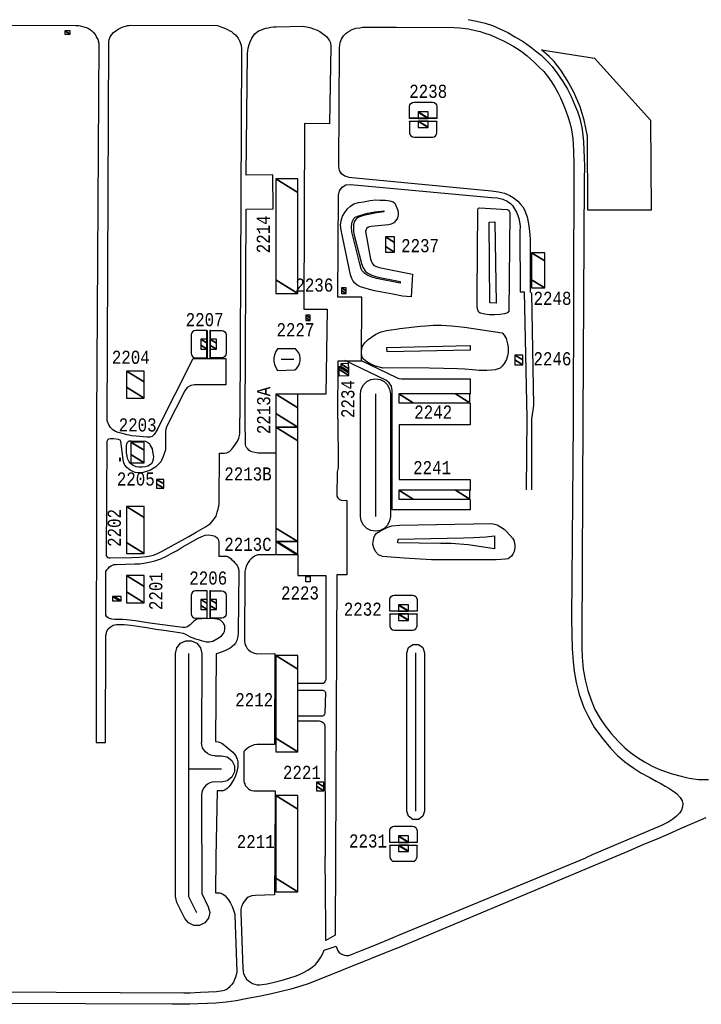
# Model space of a CAD drawing. Extents: x -0.5 to 41.9, y -0.5 to 29.8.
# Tile 115 of 128: x 6.8 to 7.7, y 11.3 to 12.6. Entities that reach past the tile are written whole.
import ezdxf
from ezdxf.enums import TextEntityAlignment as Align

# ---------------------------------------------------------------- set-up
doc = ezdxf.new("R2010")
doc.units = 0
doc.header["$MEASUREMENT"] = 0
for name, color, linetype in [('11', 2, 'CONTINUOUS'), ('21', 5, 'CONTINUOUS'), ('23', 1, 'CONTINUOUS'), ('43', 3, 'CONTINUOUS')]:
    doc.layers.add(name, color=color, linetype=linetype)
doc.styles.add('MONOTXT', font='MONOTXT', dxfattribs={"height": 0.2})

msp = doc.modelspace()

# ---------------------------------------------------------------- linework, layer by layer
at = {"layer": '11'}
for p, q in [((7.2554, 12.1312), (7.2029, 12.1564)), ((7.2236, 12.1564), (7.2691, 12.1346)), ((7.436, 12.0831), (7.435, 11.9907)), ((7.442, 12.0813), (7.442, 11.9907)), ((7.2683, 11.4031), (7.545, 11.5192)), ((7.2708, 11.4197), (7.5113, 11.5193))]:
    msp.add_line(p, q, dxfattribs=at)
for points in [[(7.3609, 12.5933), (7.3712, 12.5914), (7.3824, 12.5886), (7.3919, 12.5856), (7.4021, 12.5812), (7.4115, 12.5767), (7.4215, 12.5709), (7.4312, 12.5651), (7.4405, 12.5586), (7.4471, 12.5533), (7.4541, 12.5476), (7.4622, 12.5398), (7.4684, 12.5331), (7.4742, 12.5253), (7.4819, 12.5142), (7.4878, 12.5041), (7.4924, 12.4949), (7.497, 12.4845), (7.5006, 12.4755), (7.5036, 12.4665), (7.5064, 12.4549), (7.5077, 12.4456), (7.5083, 12.4369), (7.5089, 12.4259), (7.5092, 12.4164), (7.5095, 12.4052), (7.5093, 12.3883), (7.5077, 12.0816)], [(6.5537, 12.587), (6.8583, 12.586), (6.8622, 12.5856), (6.8654, 12.585), (6.8685, 12.5843), (6.8721, 12.5831), (6.8744, 12.5821), (6.8767, 12.5806), (6.8786, 12.579), (6.8807, 12.5769), (6.8825, 12.5748), (6.8837, 12.5729), (6.8849, 12.5706), (6.8862, 12.5684), (6.8869, 12.5661), (6.8875, 12.5632), (6.8849, 12.0814)], [(6.8982, 12.0794), (6.9003, 12.5648), (6.9009, 12.5677), (6.9022, 12.5711), (6.9045, 12.5742), (6.9066, 12.5767), (6.9094, 12.5791), (6.9125, 12.5812), (6.9149, 12.5825), (6.9174, 12.5836), (6.9202, 12.5846), (6.9219, 12.585), (6.9244, 12.5856), (6.9262, 12.586), (6.9283, 12.5863), (7.0397, 12.586), (7.0439, 12.5843), (7.0476, 12.5828), (7.0515, 12.5811), (7.0547, 12.5796), (7.0576, 12.5779), (7.0599, 12.5761), (7.0626, 12.5738), (7.0642, 12.5721), (7.066, 12.5696), (7.0674, 12.5671), (7.0683, 12.5652), (7.0693, 12.5628), (7.0699, 12.5605), (7.0706, 12.5558), (7.0706, 12.5521), (7.0681, 12.0827)], [(7.0752, 12.0814), (7.0765, 12.3503), (7.111, 12.3508), (7.1106, 12.3946), (7.0763, 12.3942), (7.0782, 12.5498), (7.0791, 12.5567), (7.0804, 12.5615), (7.0818, 12.5657), (7.0835, 12.5694), (7.0853, 12.5723), (7.0876, 12.5751), (7.0903, 12.5775), (7.0929, 12.5792), (7.0961, 12.5804), (7.099, 12.5815), (7.1014, 12.5822), (7.1045, 12.5829), (7.1079, 12.5835), (7.1112, 12.5839), (7.1148, 12.5841), (7.1493, 12.5849), (7.1535, 12.5843), (7.1581, 12.5831), (7.1626, 12.5817), (7.1672, 12.5799), (7.1708, 12.5781), (7.1742, 12.5757), (7.1771, 12.5734), (7.1795, 12.5712), (7.1815, 12.5689), (7.1833, 12.5663), (7.1843, 12.5636), (7.185, 12.5594), (7.1831, 12.4598), (7.1513, 12.4601), (7.1504, 12.2222), (7.1802, 12.2225), (7.1786, 12.1135), (7.1428, 12.1134)], [(7.1949, 12.4053), (7.1958, 12.5573), (7.1969, 12.5639), (7.1983, 12.5682), (7.2009, 12.5725), (7.2044, 12.576), (7.2083, 12.5787), (7.2123, 12.5808), (7.2169, 12.5822), (7.2218, 12.5829), (7.2255, 12.5836), (7.228, 12.5838), (7.2689, 12.5835)], [(7.2689, 12.5835), (7.3429, 12.5831), (7.35, 12.5827), (7.3612, 12.5814), (7.3703, 12.5795), (7.376, 12.5781), (7.3809, 12.5765), (7.3902, 12.5732), (7.3984, 12.5697), (7.4059, 12.566), (7.4116, 12.5632), (7.4193, 12.559), (7.4246, 12.5556), (7.4304, 12.5515), (7.4361, 12.5469), (7.4447, 12.5392), (7.4513, 12.5329), (7.4574, 12.5268), (7.4625, 12.5207), (7.4674, 12.5136), (7.4717, 12.5068), (7.4756, 12.4998), (7.479, 12.4933), (7.4829, 12.4841), (7.4858, 12.4766), (7.4889, 12.4679), (7.4911, 12.4609), (7.4931, 12.452), (7.4948, 12.441), (7.4958, 12.4255), (7.4962, 12.4072), (7.4951, 12.0781)], [(7.2076, 12.3913), (7.2026, 12.3927), (7.1985, 12.3958), (7.1958, 12.4002), (7.1949, 12.4053)], [(7.2076, 12.3913), (7.3906, 12.374), (7.3994, 12.3728), (7.4074, 12.371), (7.4142, 12.3681), (7.4198, 12.3647), (7.4241, 12.3609), (7.4272, 12.3573), (7.4305, 12.3535), (7.4332, 12.3488), (7.4346, 12.3451), (7.4363, 12.3406), (7.4376, 12.3342), (7.4386, 12.3286), (7.4391, 12.3223), (7.4399, 12.312), (7.4399, 12.2446), (7.4417, 12.2427), (7.4443, 12.0989), (7.442, 12.0813)], [(7.1946, 12.3682), (7.1959, 12.3739), (7.1992, 12.3785), (7.2042, 12.3815), (7.21, 12.3821)], [(7.21, 12.3821), (7.3906, 12.3656), (7.3982, 12.3649), (7.4051, 12.3633), (7.4106, 12.3609), (7.4147, 12.3577), (7.4173, 12.3551), (7.4201, 12.3509), (7.4224, 12.3465), (7.4242, 12.3423), (7.4255, 12.3385), (7.4264, 12.3341), (7.4271, 12.3286), (7.427, 12.3217), (7.4271, 12.2446), (7.4325, 12.2446), (7.436, 12.0831)], [(7.1936, 12.082), (7.194, 12.156), (7.2239, 12.1559), (7.2245, 12.2377), (7.1938, 12.2377), (7.1946, 12.3682)], [(6.9626, 12.0679), (7.0083, 12.1589), (7.0504, 12.1589), (7.0504, 12.1253), (7.0104, 12.1254), (7.0054, 12.1245), (7.001, 12.1218), (6.9978, 12.1177), (6.9745, 12.0716)], [(7.2634, 12.1185), (7.2624, 12.1236), (7.2596, 12.1281), (7.2554, 12.1312)], [(7.2691, 12.1346), (7.272, 12.1335), (7.2752, 12.1332)], [(7.2752, 12.1332), (7.3633, 12.1332), (7.3633, 12.1135)], [(7.3633, 11.9785), (7.3633, 11.9651), (7.2634, 11.9652), (7.2634, 12.1185)], [(7.3633, 12.102), (7.3633, 12.0739), (7.2723, 12.0739), (7.2723, 12.0039), (7.3633, 12.0039), (7.3633, 11.9901)], [(6.8849, 12.0814), (6.8842, 11.6669), (6.8963, 11.6672), (6.8967, 11.8042)], [(6.973, 12.0654), (6.9729, 12.0623), (6.973, 12.042), (6.97, 12.0334), (6.967, 12.0266), (6.9606, 12.0201), (6.9539, 12.0158), (6.9502, 12.0146), (6.9443, 12.0131), (6.9383, 12.0124), (6.9343, 12.013), (6.9314, 12.0142), (6.9279, 12.016), (6.9236, 12.0194), (6.921, 12.0225), (6.9198, 12.0256), (6.9189, 12.0293), (6.9183, 12.0332), (6.9161, 12.0496), (6.9158, 12.0528), (6.9149, 12.0545), (6.9129, 12.0554), (6.9064, 12.056), (6.9028, 12.0562), (6.9001, 12.0559), (6.8987, 12.0545), (6.898, 12.0527), (6.8971, 11.9071), (6.8975, 11.9056), (6.8989, 11.9043), (6.9005, 11.9037), (6.9021, 11.9036), (6.9298, 11.9042), (6.9399, 11.9047), (6.9488, 11.9054), (6.9537, 11.9063), (6.9579, 11.9073), (6.9636, 11.9096), (6.9697, 11.9126), (6.9765, 11.9163), (7.003, 11.9308), (7.0124, 11.9364), (7.0243, 11.9432), (7.0307, 11.9478), (7.036, 11.9539), (7.0378, 11.9572), (7.0393, 11.962), (7.0406, 11.9662), (7.0413, 11.9698), (7.0416, 11.9729), (7.0419, 11.9755), (7.0424, 12.0378), (7.0485, 12.0378), (7.0518, 12.0382), (7.055, 12.0398), (7.0581, 12.0429), (7.0607, 12.0464), (7.0628, 12.0493), (7.0654, 12.0532), (7.0668, 12.0572), (7.0678, 12.0604), (7.0683, 12.063), (7.0683, 12.0665), (7.0681, 12.0827)], [(6.9626, 12.0679), (6.9587, 12.0616), (6.9558, 12.0593), (6.9529, 12.0584), (6.949, 12.0585), (6.9353, 12.0595), (6.9294, 12.0602), (6.9262, 12.0609), (6.9235, 12.0614), (6.9208, 12.062), (6.916, 12.0633), (6.9123, 12.0643), (6.9091, 12.0654), (6.9058, 12.0676), (6.9028, 12.0708), (6.9006, 12.0739), (6.8982, 12.0794)], [(7.1141, 12.0377), (7.0916, 12.0376), (7.0876, 12.0387), (7.0838, 12.0395), (7.0814, 12.0402), (7.0799, 12.0415), (7.0784, 12.0433), (7.0769, 12.0451), (7.0758, 12.0466), (7.0756, 12.0486), (7.0752, 12.0814)], [(7.1936, 12.082), (7.1944, 12.0239), (7.194, 12.0188), (7.1931, 12.0139), (7.1928, 12.0118), (7.1923, 11.9854), (7.1927, 11.9827), (7.1936, 11.9807), (7.195, 11.9791), (7.1963, 11.9783), (7.1982, 11.9775), (7.2052, 11.9772), (7.2054, 11.9638), (7.2051, 11.882), (7.1926, 11.8819), (7.1906, 11.5211)], [(7.4951, 12.0781), (7.4932, 11.8258), (7.4933, 11.8049), (7.4939, 11.7874), (7.4952, 11.7702), (7.4966, 11.7586), (7.4988, 11.744), (7.5029, 11.7285), (7.5088, 11.7119), (7.5142, 11.7009), (7.5226, 11.6858), (7.533, 11.6717), (7.543, 11.6598), (7.5521, 11.6503), (7.5615, 11.6422), (7.573, 11.6341), (7.582, 11.628), (7.5932, 11.6221), (7.6014, 11.6175), (7.6075, 11.6143), (7.613, 11.6113), (7.6178, 11.6087), (7.623, 11.6053), (7.6275, 11.6016), (7.6322, 11.5964), (7.6346, 11.5924), (7.6356, 11.5889), (7.6352, 11.5847), (7.6339, 11.5803), (7.6314, 11.5767), (7.6277, 11.5728), (7.6227, 11.569), (7.6175, 11.5656), (7.6085, 11.5608), (7.5892, 11.5525), (7.5641, 11.5417), (7.5475, 11.5349), (7.5305, 11.5278), (7.5193, 11.5233), (7.5113, 11.5193)], [(7.5077, 12.0816), (7.5062, 11.8009), (7.5063, 11.7883), (7.5067, 11.7764), (7.508, 11.761), (7.5104, 11.7472), (7.5138, 11.7338), (7.5181, 11.7214), (7.5231, 11.7095), (7.5297, 11.6979), (7.5363, 11.6886), (7.5438, 11.6786), (7.553, 11.6687), (7.5613, 11.6601), (7.5684, 11.6544), (7.5776, 11.6477), (7.5867, 11.6422), (7.5963, 11.6367), (7.6072, 11.6321), (7.6219, 11.627), (7.6334, 11.6238), (7.6437, 11.6213), (7.6557, 11.6198), (7.6685, 11.6195)], [(6.9745, 12.0716), (6.9734, 12.0686), (6.973, 12.0654)], [(6.929, 12.0538), (6.9476, 12.0532), (6.9506, 12.0515), (6.9524, 12.0501), (6.9535, 12.0477), (6.9558, 12.0435), (6.957, 12.0375), (6.9575, 12.0334), (6.9572, 12.0301), (6.9566, 12.0271), (6.9551, 12.0243), (6.9505, 12.0211), (6.947, 12.0201), (6.9431, 12.0197), (6.9388, 12.0198), (6.9357, 12.0203), (6.9317, 12.022), (6.9283, 12.0245), (6.9261, 12.0274), (6.9246, 12.0309), (6.924, 12.0343), (6.9233, 12.0383), (6.9231, 12.0431), (6.9233, 12.0466), (6.9235, 12.0496), (6.9245, 12.0519), (6.9264, 12.0535), (6.929, 12.0538)], [(6.8967, 11.8304), (6.8968, 11.8863), (6.898, 11.8881), (6.8995, 11.8902), (6.9014, 11.8922), (6.9034, 11.8936), (6.9051, 11.8944), (6.9068, 11.895), (6.91, 11.8953), (6.9337, 11.8958), (6.9404, 11.8962), (6.9452, 11.8967), (6.952, 11.898), (6.9596, 11.9), (6.9669, 11.9025), (6.9743, 11.9057), (6.9805, 11.9091), (6.9879, 11.9132), (6.9946, 11.9172), (7.0148, 11.9289), (7.0194, 11.9312), (7.0239, 11.9327), (7.0284, 11.9331), (7.0332, 11.9325), (7.0365, 11.9314), (7.0398, 11.929), (7.041, 11.9263), (7.0415, 11.9233), (7.0413, 11.906), (7.0486, 11.906), (7.0515, 11.9057), (7.0535, 11.9051), (7.0554, 11.9037), (7.057, 11.9024), (7.0582, 11.9013), (7.0602, 11.8994), (7.062, 11.8974), (7.0635, 11.8955), (7.0647, 11.8938), (7.0656, 11.892), (7.0664, 11.8895), (7.0668, 11.8866), (7.0661, 11.8078), (7.0657, 11.8027), (7.0645, 11.7979), (7.0629, 11.7943), (7.0612, 11.7921), (7.0582, 11.7895), (7.0558, 11.7879), (7.0525, 11.7861), (7.0491, 11.7846), (7.0455, 11.7832), (7.0422, 11.7819), (7.0398, 11.7811), (7.0379, 11.7805), (7.0373, 11.6684), (7.0406, 11.668), (7.0432, 11.6672), (7.0454, 11.666), (7.0489, 11.6632), (7.0591, 11.6547), (7.0616, 11.6522), (7.0633, 11.6498), (7.0649, 11.6458), (7.0656, 11.6424), (7.0656, 11.636), (7.065, 11.6322), (7.064, 11.6283), (7.0627, 11.6243), (7.0606, 11.6197), (7.0559, 11.6125), (7.0543, 11.6101), (7.052, 11.608), (7.0495, 11.6063), (7.0468, 11.6052), (7.0391, 11.605), (7.0376, 11.5202)], [(7.1135, 11.9076), (7.0909, 11.9076), (7.0872, 11.906), (7.0827, 11.9024), (7.0806, 11.9003), (7.0788, 11.8978), (7.077, 11.894), (7.0755, 11.8896), (7.0746, 11.886), (7.0741, 11.7962), (7.0746, 11.7943), (7.0756, 11.7915), (7.0764, 11.7899), (7.0777, 11.7877), (7.0793, 11.7857), (7.0821, 11.7835), (7.0856, 11.782), (7.0899, 11.7806), (7.113, 11.7809), (7.1127, 11.6643), (7.0901, 11.6643), (7.0868, 11.6639), (7.0835, 11.6629), (7.0805, 11.6615), (7.0778, 11.6595), (7.0752, 11.6573), (7.0736, 11.6554), (7.0732, 11.6179), (7.0739, 11.6155), (7.0745, 11.6139), (7.0753, 11.612), (7.0768, 11.6101), (7.0788, 11.6079), (7.0809, 11.6065), (7.0834, 11.6056), (7.0861, 11.6051), (7.1134, 11.6053), (7.1131, 11.5216), (7.1127, 11.472), (7.0879, 11.4712), (7.0835, 11.4704), (7.0812, 11.4699), (7.0789, 11.4688), (7.0771, 11.4674), (7.0754, 11.4654), (7.0737, 11.4633), (7.0723, 11.4607), (7.0713, 11.4588), (7.0706, 11.457), (7.0701, 11.4552), (7.0697, 11.4533), (7.0696, 11.4494), (7.0722, 11.3779), (7.0725, 11.3742), (7.0731, 11.3707), (7.0751, 11.3668), (7.077, 11.3639), (7.0792, 11.3617), (7.0818, 11.3599), (7.0844, 11.3584), (7.0873, 11.3573), (7.0906, 11.3565), (7.0939, 11.3565), (7.097, 11.3568), (7.1032, 11.358), (7.1124, 11.36), (7.1224, 11.3626), (7.1321, 11.3657), (7.1403, 11.3682), (7.1454, 11.3702), (7.15, 11.3724), (7.1555, 11.3752), (7.1609, 11.379), (7.1651, 11.3827), (7.1685, 11.3867), (7.1722, 11.3918), (7.1742, 11.3958), (7.1763, 11.4008), (7.1917, 11.4059), (7.1933, 11.4009), (7.1951, 11.3985), (7.1973, 11.3967), (7.1998, 11.3956), (7.2022, 11.3947), (7.2048, 11.3941), (7.2073, 11.3942), (7.2092, 11.3947), (7.2144, 11.3966), (7.225, 11.4008), (7.2411, 11.4073), (7.2586, 11.4148), (7.2708, 11.4197)], [(7.1425, 11.908), (7.1426, 11.8811), (7.1786, 11.8811), (7.1782, 11.7479), (7.1772, 11.7448), (7.1763, 11.7435), (7.175, 11.7428), (7.1736, 11.7425), (7.1425, 11.7426)], [(6.8967, 11.8042), (6.8973, 11.8072), (6.898, 11.8099), (6.8998, 11.8127), (6.9022, 11.815), (6.906, 11.8173), (6.9104, 11.8181), (6.9151, 11.8184), (6.9203, 11.8183), (6.9288, 11.8173), (6.949, 11.8142), (6.9605, 11.8122), (6.9711, 11.811), (6.9908, 11.8082), (6.9957, 11.807), (6.9985, 11.8058), (7.0018, 11.804), (7.0047, 11.8026), (7.0082, 11.8012), (7.0113, 11.7999), (7.0147, 11.7989), (7.0189, 11.7977), (7.0221, 11.7969), (7.0255, 11.7961), (7.0289, 11.796), (7.0311, 11.7964), (7.0339, 11.7971), (7.0417, 11.8017), (7.0448, 11.8039), (7.0475, 11.8066), (7.0488, 11.8093), (7.0492, 11.8127), (7.0489, 11.816), (7.0472, 11.82), (7.0439, 11.8233), (7.0413, 11.8247), (7.0359, 11.8256), (7.0316, 11.8258), (7.0195, 11.8257), (7.0141, 11.8254), (7.0095, 11.8224), (7.0046, 11.8179), (7.0012, 11.8153), (6.9984, 11.8144), (6.9953, 11.8144), (6.9532, 11.8199), (6.9474, 11.8207), (6.9348, 11.8228), (6.923, 11.8242), (6.9181, 11.8245), (6.9131, 11.8247), (6.908, 11.8247), (6.9045, 11.825), (6.9013, 11.826), (6.8995, 11.827), (6.8979, 11.828), (6.8967, 11.8304)], [(7.1425, 11.7342), (7.1745, 11.7341), (7.1755, 11.7338), (7.1765, 11.7334), (7.1772, 11.7329), (7.1777, 11.7321), (7.1779, 11.7312), (7.1771, 11.7042), (7.1767, 11.7033), (7.176, 11.7021), (7.1752, 11.7013), (7.1743, 11.7008), (7.1731, 11.7007), (7.1425, 11.7006)], [(7.1425, 11.6946), (7.1697, 11.6946), (7.1712, 11.6945), (7.1727, 11.694), (7.1741, 11.6933), (7.1754, 11.6924), (7.1762, 11.6913), (7.1769, 11.6899), (7.1771, 11.6879), (7.1774, 11.521)], [(7.545, 11.5192), (7.5656, 11.5279), (7.5858, 11.5366), (7.6018, 11.5433), (7.6178, 11.5502), (7.6327, 11.5567), (7.6506, 11.5646), (7.6653, 11.571)], [(7.0376, 11.5202), (7.0373, 11.4744), (7.0428, 11.4744), (7.046, 11.4731), (7.0489, 11.471), (7.0515, 11.4681), (7.0534, 11.4658), (7.0549, 11.4633), (7.0565, 11.461), (7.0585, 11.4567), (7.0598, 11.4533), (7.0611, 11.4497), (7.0617, 11.4472), (7.062, 11.445), (7.0645, 11.3736), (7.064, 11.3706), (7.0628, 11.3665), (7.0615, 11.3634), (7.0601, 11.3601), (7.0581, 11.3571), (7.056, 11.355), (7.0544, 11.353), (7.0519, 11.351), (7.0502, 11.35), (7.0484, 11.3493), (7.0465, 11.3488), (7.0384, 11.3476), (7.028, 11.347), (7.018, 11.3466), (7.0109, 11.3462), (7.0046, 11.3458), (7.001, 11.3459), (6.9966, 11.3458), (6.424, 11.3489)], [(7.1906, 11.5211), (7.1903, 11.4201), (7.1782, 11.4133), (7.1784, 11.4165), (7.1786, 11.4193), (7.1786, 11.4242), (7.1786, 11.4306), (7.1774, 11.521)], [(7.2683, 11.4031), (7.1679, 11.3625), (7.1556, 11.358), (7.1465, 11.3548), (7.1334, 11.351), (7.1196, 11.3474), (7.1071, 11.3446), (7.0926, 11.3416), (7.078, 11.3388), (7.0634, 11.3361), (7.0508, 11.3344), (7.0375, 11.3332), (7.0267, 11.3327), (7.0151, 11.332), (7.0044, 11.3318), (6.9966, 11.3317), (6.9818, 11.3316), (6.4232, 11.334)]]:
    msp.add_lwpolyline(points, dxfattribs=at)
at = {"layer": '21'}
for points in [[(7.514, 12.349), (7.5137, 12.4442), (7.5094, 12.4646), (7.5043, 12.4816), (7.4959, 12.5003), (7.4876, 12.5157), (7.4793, 12.5284), (7.4707, 12.5398), (7.4643, 12.5462), (7.4548, 12.5546), (7.5227, 12.5441), (7.5944, 12.4647), (7.5951, 12.349), (7.514, 12.349)], [(7.3206, 12.4668), (7.2857, 12.4668), (7.2857, 12.4674), (7.3206, 12.4674), (7.3206, 12.4668)], [(7.2857, 12.4634), (7.3206, 12.4634), (7.3206, 12.4629), (7.2857, 12.4629), (7.2857, 12.4634)], [(7.0266, 12.1949), (7.0266, 12.1601), (7.0261, 12.1601), (7.0261, 12.1949), (7.0266, 12.1949)], [(7.1526, 11.8797), (7.1584, 11.8797), (7.1584, 11.8728), (7.1526, 11.8728), (7.1526, 11.8797)], [(7.2952, 11.8352), (7.2604, 11.8352), (7.2604, 11.8357), (7.2952, 11.8357), (7.2952, 11.8352)], [(7.2604, 11.8318), (7.2952, 11.8318), (7.2952, 11.8313), (7.2604, 11.8313), (7.2604, 11.8318)], [(7.2952, 11.539), (7.2604, 11.539), (7.2604, 11.5395), (7.2952, 11.5395), (7.2952, 11.539)], [(7.2604, 11.5356), (7.2952, 11.5356), (7.2952, 11.535), (7.2604, 11.535), (7.2604, 11.5356)]]:
    msp.add_lwpolyline(points, dxfattribs=at)
at = {"layer": '43'}
for p, q in [((7.1214, 12.1582), (7.1374, 12.1583)), ((7.242, 12.114), (7.242, 11.9568)), ((7.2934, 11.7821), (7.2934, 11.5792)), ((7.0026, 11.6333), (7.0448, 11.6333))]:
    msp.add_line(p, q, dxfattribs=at)
for points in [[(7.2857, 12.4674), (7.2857, 12.482), (7.2862, 12.4841), (7.2874, 12.4859), (7.2892, 12.4871), (7.2914, 12.4876), (7.3149, 12.4876), (7.3171, 12.4871), (7.3189, 12.4859), (7.3201, 12.4841), (7.3206, 12.482), (7.3206, 12.4674)], [(7.2857, 12.4629), (7.2857, 12.4483), (7.2862, 12.4461), (7.2874, 12.4443), (7.2892, 12.4431), (7.2914, 12.4427), (7.3149, 12.4427), (7.3171, 12.4431), (7.3189, 12.4443), (7.3201, 12.4461), (7.3206, 12.4483), (7.3206, 12.4629)], [(7.2892, 12.2672), (7.2879, 12.238), (7.2764, 12.2391), (7.2641, 12.2414), (7.2503, 12.244), (7.2408, 12.246), (7.2314, 12.2483), (7.2226, 12.251), (7.2186, 12.2531), (7.2156, 12.2555), (7.2133, 12.2584), (7.2115, 12.2616), (7.2101, 12.2662), (7.1979, 12.3235), (7.1974, 12.33), (7.1982, 12.3357), (7.1999, 12.3415), (7.2035, 12.3474), (7.2062, 12.3509), (7.2098, 12.3543), (7.2143, 12.3572), (7.2202, 12.3589), (7.2267, 12.36), (7.2351, 12.3616), (7.2425, 12.3622), (7.2476, 12.3621), (7.2542, 12.3618), (7.2604, 12.361), (7.2646, 12.3597), (7.2668, 12.358), (7.2682, 12.355), (7.27, 12.3502), (7.2709, 12.3469), (7.2709, 12.3432), (7.27, 12.3391), (7.2681, 12.3359), (7.2656, 12.333), (7.2619, 12.3313), (7.2585, 12.3305), (7.2363, 12.3282), (7.2329, 12.3276), (7.2308, 12.3259), (7.2299, 12.3242), (7.2294, 12.3218), (7.2357, 12.2864), (7.2378, 12.2813), (7.24, 12.2784), (7.2432, 12.2769), (7.2468, 12.2759), (7.2892, 12.2672)], [(7.4106, 12.3499), (7.4123, 12.3492), (7.4132, 12.348), (7.4139, 12.3462), (7.414, 12.3449), (7.4127, 12.2196), (7.4109, 12.2176), (7.4074, 12.2162), (7.4015, 12.2153), (7.3947, 12.215), (7.3877, 12.2151), (7.3821, 12.2158), (7.376, 12.217), (7.374, 12.2191), (7.3727, 12.2226), (7.3723, 12.2256), (7.3723, 12.2415), (7.3729, 12.3495), (7.3734, 12.3513), (7.374, 12.3519), (7.3753, 12.3522), (7.4106, 12.3499)], [(7.2737, 12.2558), (7.2432, 12.2618), (7.2378, 12.2632), (7.232, 12.2656), (7.2282, 12.2681), (7.225, 12.2715), (7.2236, 12.2742), (7.2218, 12.2802), (7.2115, 12.3215), (7.2113, 12.3283), (7.2121, 12.3341), (7.2143, 12.3385), (7.2161, 12.3403), (7.2218, 12.3424), (7.2316, 12.3452), (7.2413, 12.3471), (7.2498, 12.3479), (7.2527, 12.3483), (7.2528, 12.3471), (7.2434, 12.3459), (7.2331, 12.3438), (7.2265, 12.3422), (7.2214, 12.3406), (7.2181, 12.3388), (7.216, 12.3365), (7.2146, 12.3341), (7.2137, 12.3304), (7.2138, 12.3264), (7.2139, 12.3216), (7.2148, 12.3172), (7.2242, 12.2808), (7.2263, 12.2751), (7.2294, 12.2707), (7.2329, 12.2679), (7.2374, 12.2657), (7.2423, 12.2642), (7.2477, 12.263), (7.2738, 12.2579), (7.2737, 12.2558)], [(7.3886, 12.2304), (7.3875, 12.334), (7.395, 12.3344), (7.3964, 12.2301), (7.3886, 12.2304)], [(7.3111, 12.1468), (7.2761, 12.1471), (7.2517, 12.1469), (7.242, 12.1494), (7.2353, 12.1522), (7.2296, 12.1556), (7.2261, 12.1586), (7.2247, 12.1618), (7.2242, 12.167), (7.2245, 12.1718), (7.2255, 12.1751), (7.2282, 12.179), (7.2325, 12.1835), (7.2369, 12.1866), (7.2423, 12.1903), (7.2493, 12.1933), (7.2559, 12.1949), (7.2619, 12.1957), (7.2685, 12.1968), (7.2731, 12.1974), (7.2998, 12.2004), (7.3065, 12.201), (7.3158, 12.2016), (7.3264, 12.2016), (7.3394, 12.201), (7.3562, 12.1991), (7.4041, 12.192), (7.407, 12.1891), (7.4095, 12.1849), (7.4112, 12.1781), (7.4119, 12.1736), (7.4119, 12.1668), (7.411, 12.1625), (7.4096, 12.1578), (7.4068, 12.1527), (7.4043, 12.1492), (7.4015, 12.1469), (7.399, 12.1457), (7.3952, 12.1446), (7.391, 12.144), (7.3848, 12.1437), (7.3746, 12.1437), (7.3662, 12.1444), (7.3564, 12.1453), (7.3469, 12.1457), (7.3111, 12.1468)], [(7.0261, 12.1949), (7.0115, 12.1949), (7.0093, 12.1945), (7.0075, 12.1932), (7.0063, 12.1914), (7.0058, 12.1893), (7.0058, 12.1657), (7.0063, 12.1636), (7.0075, 12.1617), (7.0093, 12.1605), (7.0115, 12.1601), (7.0261, 12.1601)], [(7.0305, 12.1949), (7.0451, 12.1949), (7.0473, 12.1945), (7.0491, 12.1932), (7.0503, 12.1914), (7.0508, 12.1893), (7.0508, 12.1657), (7.0503, 12.1636), (7.0491, 12.1617), (7.0473, 12.1605), (7.0451, 12.1601), (7.0305, 12.1601)], [(7.2566, 12.1734), (7.3634, 12.1757), (7.3633, 12.1697), (7.257, 12.1676), (7.2566, 12.1734)], [(7.1387, 12.1445), (7.1412, 12.1468), (7.1433, 12.1496), (7.1447, 12.1527), (7.1455, 12.1561), (7.1456, 12.1596), (7.145, 12.163), (7.1437, 12.1662), (7.1418, 12.1691), (7.1394, 12.1715), (7.1167, 12.1715), (7.1143, 12.168), (7.1126, 12.164), (7.1118, 12.1598), (7.1118, 12.1556), (7.1126, 12.1513), (7.1143, 12.1474), (7.1167, 12.1439), (7.1387, 12.1445)], [(7.2229, 12.114), (7.2238, 12.1199), (7.2265, 12.1252), (7.2308, 12.1295), (7.2361, 12.1322), (7.242, 12.1331), (7.2479, 12.1322), (7.2532, 12.1295), (7.2574, 12.1252), (7.2601, 12.1199), (7.2611, 12.114), (7.2611, 11.9568), (7.2601, 11.9509), (7.2574, 11.9456), (7.2532, 11.9414), (7.2479, 11.9387), (7.242, 11.9378), (7.2361, 11.9387), (7.2308, 11.9414), (7.2265, 11.9456), (7.2238, 11.9509), (7.2229, 11.9568), (7.2229, 12.114)], [(7.3912, 11.9478), (7.398, 11.9459), (7.407, 11.9402), (7.4103, 11.9372), (7.4176, 11.929), (7.419, 11.9263), (7.4203, 11.92), (7.4203, 11.9165), (7.4194, 11.9119), (7.4181, 11.9083), (7.4164, 11.9056), (7.4121, 11.9025), (7.4085, 11.9019), (7.3967, 11.901), (7.3137, 11.9013), (7.2786, 11.9034), (7.2511, 11.9052), (7.2458, 11.9076), (7.2419, 11.912), (7.24, 11.9163), (7.2387, 11.9214), (7.2394, 11.9261), (7.24, 11.9295), (7.2411, 11.9324), (7.2434, 11.9352), (7.2484, 11.9381), (7.2526, 11.9405), (7.2577, 11.9431), (7.2628, 11.9446), (7.2729, 11.9456), (7.3912, 11.9478)], [(7.2711, 11.9277), (7.3548, 11.9292), (7.3674, 11.9297), (7.3836, 11.9306), (7.3944, 11.9317), (7.3945, 11.9153), (7.3746, 11.9182), (7.3607, 11.9205), (7.3391, 11.922), (7.3251, 11.9222), (7.2708, 11.9231), (7.2711, 11.9277)], [(7.0261, 11.8612), (7.0115, 11.8612), (7.0093, 11.8608), (7.0075, 11.8596), (7.0063, 11.8577), (7.0058, 11.8556), (7.0058, 11.832), (7.0063, 11.8299), (7.0075, 11.828), (7.0093, 11.8268), (7.0115, 11.8264), (7.0261, 11.8264)], [(7.0305, 11.8612), (7.0451, 11.8612), (7.0473, 11.8608), (7.0491, 11.8596), (7.0503, 11.8577), (7.0508, 11.8556), (7.0508, 11.832), (7.0503, 11.8299), (7.0491, 11.828), (7.0473, 11.8268), (7.0451, 11.8264), (7.0305, 11.8264)], [(7.2604, 11.8357), (7.2604, 11.8503), (7.2608, 11.8525), (7.262, 11.8543), (7.2638, 11.8555), (7.266, 11.856), (7.2895, 11.856), (7.2917, 11.8555), (7.2935, 11.8543), (7.2947, 11.8525), (7.2952, 11.8503), (7.2952, 11.8357)], [(7.2604, 11.8313), (7.2604, 11.8167), (7.2608, 11.8145), (7.262, 11.8127), (7.2638, 11.8115), (7.266, 11.811), (7.2895, 11.811), (7.2917, 11.8115), (7.2935, 11.8127), (7.2947, 11.8145), (7.2952, 11.8167), (7.2952, 11.8313)], [(7.0193, 11.5996), (7.0195, 11.4735), (7.0279, 11.4566), (7.0297, 11.4493), (7.0281, 11.442), (7.0236, 11.4361), (7.0168, 11.4327), (7.0094, 11.4326), (7.0026, 11.4358), (6.9978, 11.4416), (6.9876, 11.462), (6.9858, 11.4696), (6.9858, 11.781), (6.9875, 11.7883), (6.9921, 11.7942), (6.9989, 11.7975), (7.0064, 11.7975), (7.0131, 11.7942), (7.0178, 11.7883), (7.0195, 11.781), (7.0193, 11.6669)], [(7.2822, 11.7821), (7.2844, 11.7887), (7.29, 11.7928), (7.2969, 11.7928), (7.3025, 11.7887), (7.3047, 11.7821), (7.3047, 11.5792), (7.3025, 11.5726), (7.2969, 11.5685), (7.29, 11.5685), (7.2844, 11.5726), (7.2822, 11.5792), (7.2822, 11.7821)], [(7.0026, 11.781), (7.0026, 11.4695), (7.0129, 11.4491)], [(7.0363, 11.6501), (7.033, 11.6504), (7.0298, 11.6513), (7.0268, 11.6529), (7.0243, 11.6549), (7.0221, 11.6575), (7.0206, 11.6604), (7.0196, 11.6636), (7.0193, 11.6669)], [(7.0363, 11.6501), (7.0448, 11.6501), (7.0521, 11.6485), (7.058, 11.6438), (7.0613, 11.637), (7.0613, 11.6295), (7.058, 11.6228), (7.0521, 11.6181), (7.0448, 11.6164), (7.0363, 11.6165)], [(7.0363, 11.6165), (7.033, 11.6162), (7.0298, 11.6153), (7.0268, 11.6137), (7.0243, 11.6116), (7.0221, 11.6091), (7.0206, 11.6061), (7.0196, 11.603), (7.0193, 11.5996)], [(7.2604, 11.5395), (7.2604, 11.5541), (7.2608, 11.5563), (7.262, 11.5581), (7.2638, 11.5593), (7.266, 11.5597), (7.2895, 11.5597), (7.2917, 11.5593), (7.2935, 11.5581), (7.2947, 11.5563), (7.2952, 11.5541), (7.2952, 11.5395)], [(7.2604, 11.535), (7.2604, 11.5204), (7.2608, 11.5183), (7.262, 11.5165), (7.2638, 11.5152), (7.266, 11.5148), (7.2895, 11.5148), (7.2917, 11.5152), (7.2935, 11.5165), (7.2947, 11.5183), (7.2952, 11.5204), (7.2952, 11.535)]]:
    msp.add_lwpolyline(points, dxfattribs=at)

# ---------------------------------------------------------------- texts
at = {"layer": '23', "style": 'MONOTXT', "width": 0.833333}
for s, p in [('2238', (7.3095, 12.5015)), ('2237', (7.2991, 12.3037)), ('2236', (7.1637, 12.2532)), ('2248', (7.4687, 12.2362)), ('2207', (7.0232, 12.2089)), ('2227', (7.1395, 12.1961)), ('2204', (6.9286, 12.1607)), ('2246', (7.4686, 12.1588)), ('2242', (7.3159, 12.0906)), ('2203', (6.9374, 12.074)), ('2241', (7.3145, 12.0194)), ('2205', (6.935, 12.0047)), ('2213B', (7.0787, 12.0112)), ('2213C', (7.0787, 11.921)), ('2206', (7.0278, 11.8778)), ('2223', (7.1453, 11.8587)), ('2232', (7.2257, 11.8379)), ('2212', (7.0867, 11.722)), ('2221', (7.1478, 11.6289)), ('2211', (7.0886, 11.5402)), ('2231', (7.2324, 11.5409))]:
    msp.add_text(s, height=0.01684, dxfattribs=at).set_placement(p, align=Align.MIDDLE)
for s, p in [('2214', (7.0982, 12.3182)), ('2234', (7.2066, 12.1071)), ('2213A', (7.0988, 12.0925)), ('2202', (6.9075, 11.942)), ('2201', (6.9606, 11.861))]:
    msp.add_text(s, height=0.01684, rotation=90, dxfattribs=at).set_placement(p, align=Align.MIDDLE)

# ---------------------------------------------------------------- meshes
at = {"layer": '21'}
mesh = msp.add_polyface(dxfattribs=at)
corners = [(6.8443, 12.5745), (6.8511, 12.5745), (6.8443, 12.5787), (6.8511, 12.5748), (6.8443, 12.579), (6.8511, 12.579), (6.8511, 12.579)]
mesh.append_faces([[corners[k] for k in face] for face in [(0, 0, 1, 2), (2, 1, 3, 4), (4, 3, 6, 5)]], dxfattribs={"vtx0": -1, "vtx2": -1})
mesh = msp.add_polyface(dxfattribs=at)
corners = [(7.2967, 12.4668), (7.3096, 12.4668), (7.2967, 12.4748), (7.3096, 12.4668), (7.2967, 12.4752), (7.3096, 12.4672), (7.3096, 12.4752)]
mesh.append_faces([[corners[k] for k in face] for face in [(0, 0, 1, 2), (2, 3, 5, 4), (4, 5, 6, 6)]], dxfattribs={"vtx0": -1, "vtx2": -1})
mesh = msp.add_polyface(dxfattribs=at)
corners = [(7.2967, 12.455), (7.3096, 12.455), (7.2967, 12.463), (7.2967, 12.4634), (7.3096, 12.4554), (7.2967, 12.4634), (7.3096, 12.4634)]
mesh.append_faces([[corners[k] for k in face] for face in [(0, 0, 1, 2), (2, 1, 4, 5), (3, 4, 6, 6)]], dxfattribs={"vtx0": -1, "vtx2": -1})
mesh = msp.add_polyface(dxfattribs=at)
corners = [(7.1142, 12.2426), (7.1425, 12.2426), (7.1142, 12.2601), (7.1142, 12.3893), (7.1425, 12.3718), (7.1142, 12.3893), (7.1425, 12.3893)]
mesh.append_faces([[corners[k] for k in face] for face in [(0, 0, 1, 2), (2, 1, 4, 5), (3, 4, 6, 6)]], dxfattribs={"vtx0": -1, "vtx2": -1})
mesh = msp.add_polyface(dxfattribs=at)
corners = [(7.2547, 12.2955), (7.2662, 12.2955), (7.2547, 12.3026), (7.2547, 12.3148), (7.2662, 12.3077), (7.2547, 12.3148), (7.2662, 12.3148)]
mesh.append_faces([[corners[k] for k in face] for face in [(0, 0, 1, 2), (2, 1, 4, 5), (3, 4, 6, 6)]], dxfattribs={"vtx0": -1, "vtx2": -1})
mesh = msp.add_polyface(dxfattribs=at)
corners = [(7.4416, 12.2496), (7.4587, 12.2496), (7.4416, 12.2601), (7.4416, 12.2947), (7.4587, 12.2841), (7.4416, 12.2947), (7.4587, 12.2947)]
mesh.append_faces([[corners[k] for k in face] for face in [(0, 0, 1, 2), (2, 1, 4, 5), (3, 4, 6, 6)]], dxfattribs={"vtx0": -1, "vtx2": -1})
mesh = msp.add_polyface(dxfattribs=at)
corners = [(7.1986, 12.2426), (7.2044, 12.2426), (7.1986, 12.2462), (7.1986, 12.2495), (7.2044, 12.2459), (7.1986, 12.2495), (7.2044, 12.2495)]
mesh.append_faces([[corners[k] for k in face] for face in [(0, 0, 1, 2), (2, 1, 4, 5), (3, 4, 6, 6)]], dxfattribs={"vtx0": -1, "vtx2": -1})
mesh = msp.add_polyface(dxfattribs=at)
corners = [(7.1526, 12.2076), (7.1584, 12.2076), (7.1526, 12.2112), (7.1526, 12.2145), (7.1584, 12.2109), (7.1526, 12.2145), (7.1584, 12.2145)]
mesh.append_faces([[corners[k] for k in face] for face in [(0, 0, 1, 2), (2, 1, 4, 5), (3, 4, 6, 6)]], dxfattribs={"vtx0": -1, "vtx2": -1})
mesh = msp.add_polyface(dxfattribs=at)
corners = [(7.03, 12.1601), (7.03, 12.1601), (7.03, 12.1604), (7.0305, 12.1601), (7.03, 12.1949), (7.0305, 12.1945), (7.0305, 12.1949)]
mesh.append_faces([[corners[k] for k in face] for face in [(0, 1, 3, 2), (2, 3, 5, 4), (4, 5, 6, 6)]], dxfattribs={"vtx0": -1, "vtx2": -1})
mesh = msp.add_polyface(dxfattribs=at)
corners = [(7.0182, 12.171), (7.0266, 12.171), (7.0182, 12.1763), (7.0266, 12.1787), (7.0182, 12.1839), (7.0266, 12.1839), (7.0266, 12.1839)]
mesh.append_faces([[corners[k] for k in face] for face in [(0, 0, 1, 2), (2, 1, 3, 4), (4, 3, 6, 5)]], dxfattribs={"vtx0": -1, "vtx2": -1})
mesh = msp.add_polyface(dxfattribs=at)
corners = [(7.03, 12.171), (7.03, 12.171), (7.03, 12.1763), (7.0384, 12.171), (7.03, 12.1839), (7.0384, 12.1787), (7.0384, 12.1839)]
mesh.append_faces([[corners[k] for k in face] for face in [(0, 1, 3, 2), (2, 3, 5, 4), (4, 5, 6, 6)]], dxfattribs={"vtx0": -1, "vtx2": -1})
mesh = msp.add_polyface(dxfattribs=at)
corners = [(7.4204, 12.1511), (7.4305, 12.1511), (7.4204, 12.1573), (7.4204, 12.1634), (7.4305, 12.1572), (7.4204, 12.1634), (7.4305, 12.1634)]
mesh.append_faces([[corners[k] for k in face] for face in [(0, 0, 1, 2), (2, 1, 4, 5), (3, 4, 6, 6)]], dxfattribs={"vtx0": -1, "vtx2": -1})
mesh = msp.add_polyface(dxfattribs=at)
corners = [(7.1951, 12.1371), (7.2079, 12.1374), (7.1949, 12.1454), (7.2078, 12.1406), (7.1949, 12.1486), (7.2077, 12.1424), (7.1976, 12.1487), (7.2077, 12.146), (7.1976, 12.1523), (7.2075, 12.1525), (7.2075, 12.1525)]
mesh.append_faces([[corners[k] for k in face] for face in [(0, 0, 1, 2), (2, 1, 3, 4), (4, 3, 5, 6), (6, 5, 7, 8), (8, 7, 10, 9)]], dxfattribs={"vtx0": -1, "vtx2": -1})
mesh = msp.add_polyface(dxfattribs=at)
corners = [(6.9231, 12.1082), (6.9456, 12.1082), (6.9231, 12.1222), (6.9231, 12.143), (6.9456, 12.1291), (6.9231, 12.143), (6.9456, 12.143)]
mesh.append_faces([[corners[k] for k in face] for face in [(0, 0, 1, 2), (2, 1, 4, 5), (3, 4, 6, 6)]], dxfattribs={"vtx0": -1, "vtx2": -1})
mesh = msp.add_polyface(dxfattribs=at)
corners = [(7.1142, 12.0711), (7.1142, 12.0711), (7.1142, 12.0886), (7.1425, 12.0711), (7.1142, 12.1135), (7.1425, 12.096), (7.1425, 12.1135)]
mesh.append_faces([[corners[k] for k in face] for face in [(0, 1, 3, 2), (2, 3, 5, 4), (4, 5, 6, 6)]], dxfattribs={"vtx0": -1, "vtx2": -1})
mesh = msp.add_polyface(dxfattribs=at)
corners = [(7.272, 12.1023), (7.272, 12.1137), (7.2904, 12.1023), (7.272, 12.1137), (7.3446, 12.1137), (7.363, 12.1023), (7.363, 12.1137)]
mesh.append_faces([[corners[k] for k in face] for face in [(0, 0, 2, 3), (1, 2, 5, 4), (4, 5, 6, 6)]], dxfattribs={"vtx0": -1, "vtx2": -1})
mesh = msp.add_polyface(dxfattribs=at)
corners = [(7.1142, 11.9244), (7.1425, 11.9244), (7.1142, 11.9419), (7.1142, 12.0711), (7.1425, 12.0536), (7.1142, 12.0711), (7.1425, 12.0711)]
mesh.append_faces([[corners[k] for k in face] for face in [(0, 0, 1, 2), (2, 1, 4, 5), (3, 4, 6, 6)]], dxfattribs={"vtx0": -1, "vtx2": -1})
mesh = msp.add_polyface(dxfattribs=at)
corners = [(6.9287, 12.0255), (6.9458, 12.0255), (6.9287, 12.0361), (6.9287, 12.0521), (6.9458, 12.0415), (6.9287, 12.0521), (6.9458, 12.0521)]
mesh.append_faces([[corners[k] for k in face] for face in [(0, 0, 1, 2), (2, 1, 4, 5), (3, 4, 6, 6)]], dxfattribs={"vtx0": -1, "vtx2": -1})
mesh = msp.add_polyface(dxfattribs=at)
corners = [(6.914, 12.0281), (6.9154, 12.0281), (6.914, 12.029), (6.914, 12.0315), (6.9154, 12.0306), (6.914, 12.0315), (6.9154, 12.0315)]
mesh.append_faces([[corners[k] for k in face] for face in [(0, 0, 1, 2), (2, 1, 4, 5), (3, 4, 6, 6)]], dxfattribs={"vtx0": -1, "vtx2": -1})
mesh = msp.add_polyface(dxfattribs=at)
corners = [(6.9617, 11.9928), (6.9708, 11.9928), (6.9617, 11.9984), (6.9617, 12.0042), (6.9708, 11.9986), (6.9617, 12.0042), (6.9708, 12.0042)]
mesh.append_faces([[corners[k] for k in face] for face in [(0, 0, 1, 2), (2, 1, 4, 5), (3, 4, 6, 6)]], dxfattribs={"vtx0": -1, "vtx2": -1})
mesh = msp.add_polyface(dxfattribs=at)
corners = [(7.272, 11.9787), (7.272, 11.9902), (7.2904, 11.9787), (7.272, 11.9902), (7.3446, 11.9902), (7.363, 11.9787), (7.363, 11.9902)]
mesh.append_faces([[corners[k] for k in face] for face in [(0, 0, 2, 3), (1, 2, 5, 4), (4, 5, 6, 6)]], dxfattribs={"vtx0": -1, "vtx2": -1})
mesh = msp.add_polyface(dxfattribs=at)
corners = [(6.9231, 11.9091), (6.9458, 11.9091), (6.9231, 11.9232), (6.9231, 11.9694), (6.9458, 11.9553), (6.9231, 11.9694), (6.9458, 11.9694)]
mesh.append_faces([[corners[k] for k in face] for face in [(0, 0, 1, 2), (2, 1, 4, 5), (3, 4, 6, 6)]], dxfattribs={"vtx0": -1, "vtx2": -1})
mesh = msp.add_polyface(dxfattribs=at)
corners = [(7.1142, 11.9078), (7.141, 11.9078), (7.1142, 11.9244), (7.1425, 11.9078), (7.1157, 11.9244), (7.1425, 11.9244), (7.1425, 11.9244)]
mesh.append_faces([[corners[k] for k in face] for face in [(0, 0, 1, 2), (2, 1, 3, 4), (4, 3, 6, 5)]], dxfattribs={"vtx0": -1, "vtx2": -1})
mesh = msp.add_polyface(dxfattribs=at)
corners = [(6.9231, 11.8461), (6.9458, 11.8461), (6.9231, 11.8601), (6.9231, 11.881), (6.9458, 11.867), (6.9231, 11.881), (6.9458, 11.881)]
mesh.append_faces([[corners[k] for k in face] for face in [(0, 0, 1, 2), (2, 1, 4, 5), (3, 4, 6, 6)]], dxfattribs={"vtx0": -1, "vtx2": -1})
mesh = msp.add_polyface(dxfattribs=at)
corners = [(7.0261, 11.8264), (7.0266, 11.8264), (7.0261, 11.8267), (7.0266, 11.8609), (7.0261, 11.8612), (7.0266, 11.8612), (7.0266, 11.8612)]
mesh.append_faces([[corners[k] for k in face] for face in [(0, 0, 1, 2), (2, 1, 3, 4), (4, 3, 6, 5)]], dxfattribs={"vtx0": -1, "vtx2": -1})
mesh = msp.add_polyface(dxfattribs=at)
corners = [(7.03, 11.8264), (7.03, 11.8264), (7.03, 11.8267), (7.0305, 11.8264), (7.03, 11.8612), (7.0305, 11.8609), (7.0305, 11.8612)]
mesh.append_faces([[corners[k] for k in face] for face in [(0, 1, 3, 2), (2, 3, 5, 4), (4, 5, 6, 6)]], dxfattribs={"vtx0": -1, "vtx2": -1})
mesh = msp.add_polyface(dxfattribs=at)
corners = [(6.9053, 11.8485), (6.9143, 11.8485), (6.9053, 11.8541), (6.9165, 11.8485), (6.9074, 11.8541), (6.9165, 11.8541), (6.9165, 11.8541)]
mesh.append_faces([[corners[k] for k in face] for face in [(0, 0, 1, 2), (2, 1, 3, 4), (4, 3, 6, 5)]], dxfattribs={"vtx0": -1, "vtx2": -1})
mesh = msp.add_polyface(dxfattribs=at)
corners = [(7.0182, 11.8373), (7.0266, 11.8373), (7.0182, 11.8426), (7.0266, 11.845), (7.0182, 11.8503), (7.0266, 11.8503), (7.0266, 11.8503)]
mesh.append_faces([[corners[k] for k in face] for face in [(0, 0, 1, 2), (2, 1, 3, 4), (4, 3, 6, 5)]], dxfattribs={"vtx0": -1, "vtx2": -1})
mesh = msp.add_polyface(dxfattribs=at)
corners = [(7.03, 11.8373), (7.03, 11.8373), (7.03, 11.8426), (7.0384, 11.8373), (7.03, 11.8503), (7.0384, 11.845), (7.0384, 11.8503)]
mesh.append_faces([[corners[k] for k in face] for face in [(0, 1, 3, 2), (2, 3, 5, 4), (4, 5, 6, 6)]], dxfattribs={"vtx0": -1, "vtx2": -1})
mesh = msp.add_polyface(dxfattribs=at)
corners = [(7.2713, 11.8352), (7.2842, 11.8352), (7.2713, 11.8432), (7.2842, 11.8352), (7.2713, 11.8436), (7.2842, 11.8356), (7.2842, 11.8436)]
mesh.append_faces([[corners[k] for k in face] for face in [(0, 0, 1, 2), (2, 3, 5, 4), (4, 5, 6, 6)]], dxfattribs={"vtx0": -1, "vtx2": -1})
mesh = msp.add_polyface(dxfattribs=at)
corners = [(7.2713, 11.8234), (7.2842, 11.8234), (7.2713, 11.8314), (7.2713, 11.8318), (7.2842, 11.8238), (7.2713, 11.8318), (7.2842, 11.8318)]
mesh.append_faces([[corners[k] for k in face] for face in [(0, 0, 1, 2), (2, 1, 4, 5), (3, 4, 6, 6)]], dxfattribs={"vtx0": -1, "vtx2": -1})
mesh = msp.add_polyface(dxfattribs=at)
corners = [(7.1142, 11.6552), (7.1425, 11.6552), (7.1142, 11.6727), (7.1142, 11.7787), (7.1425, 11.7612), (7.1142, 11.7787), (7.1425, 11.7787)]
mesh.append_faces([[corners[k] for k in face] for face in [(0, 0, 1, 2), (2, 1, 4, 5), (3, 4, 6, 6)]], dxfattribs={"vtx0": -1, "vtx2": -1})
mesh = msp.add_polyface(dxfattribs=at)
corners = [(7.1664, 11.6053), (7.1759, 11.6053), (7.1664, 11.6112), (7.1664, 11.6161), (7.1759, 11.6102), (7.1664, 11.6161), (7.1759, 11.6161)]
mesh.append_faces([[corners[k] for k in face] for face in [(0, 0, 1, 2), (2, 1, 4, 5), (3, 4, 6, 6)]], dxfattribs={"vtx0": -1, "vtx2": -1})
mesh = msp.add_polyface(dxfattribs=at)
corners = [(7.1142, 11.4755), (7.1425, 11.4755), (7.1142, 11.493), (7.1142, 11.599), (7.1425, 11.5815), (7.1142, 11.599), (7.1425, 11.599)]
mesh.append_faces([[corners[k] for k in face] for face in [(0, 0, 1, 2), (2, 1, 4, 5), (3, 4, 6, 6)]], dxfattribs={"vtx0": -1, "vtx2": -1})
mesh = msp.add_polyface(dxfattribs=at)
corners = [(7.2713, 11.539), (7.2842, 11.539), (7.2713, 11.547), (7.2842, 11.539), (7.2713, 11.5474), (7.2842, 11.5394), (7.2842, 11.5474)]
mesh.append_faces([[corners[k] for k in face] for face in [(0, 0, 1, 2), (2, 3, 5, 4), (4, 5, 6, 6)]], dxfattribs={"vtx0": -1, "vtx2": -1})
mesh = msp.add_polyface(dxfattribs=at)
corners = [(7.2713, 11.5272), (7.2842, 11.5272), (7.2713, 11.5352), (7.2713, 11.5356), (7.2842, 11.5276), (7.2713, 11.5356), (7.2842, 11.5356)]
mesh.append_faces([[corners[k] for k in face] for face in [(0, 0, 1, 2), (2, 1, 4, 5), (3, 4, 6, 6)]], dxfattribs={"vtx0": -1, "vtx2": -1})

doc.saveas('drawing.dxf')
